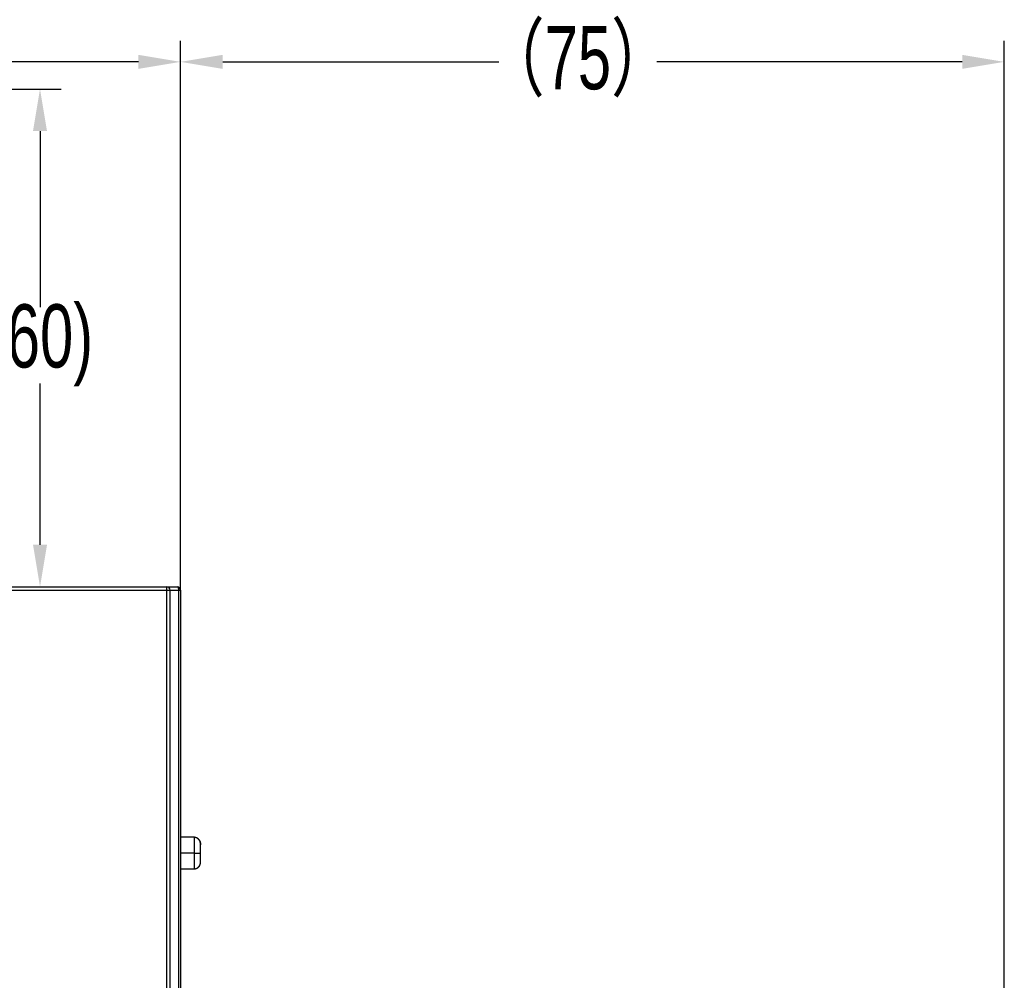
# Model space of a CAD drawing. Header units: millimetres. Extents: x -245 to 2192, y -983 to -162.
# Tile 44 of 49: x 1687 to 1781, y -419 to -327. Entities that reach past the tile are written whole.
import ezdxf

# ---------------------------------------------------------------- set-up
doc = ezdxf.new("R2010")
doc.units = ezdxf.units.MM
doc.header["$LTSCALE"] = 30.734
doc.header["$PDMODE"] = 3
doc.header["$PDSIZE"] = 2
doc.layers.get('0').update_dxf_attribs({"linetype": 'CONTINUOUS'})
doc.layers.get('Defpoints').update_dxf_attribs({"linetype": 'CONTINUOUS'})
doc.styles.get("Standard").update_dxf_attribs({"font": 'txt', "width": 0.707})
doc.dimstyles.get("Standard").update_dxf_attribs({"dimtxt": 3.5, "dimasz": 4, "dimexe": 2, "dimexo": 0, "dimtad": 1, "dimdsep": 46, "dimtxsty": 'Standard', "dimcen": 0.09, "dimclrt": 5, "dimadec": 0, "dimazin": 0, "dimtol": 1, "dimtp": 0.01, "dimtm": 0.01, "dimtfac": 1, "dimtofl": 0, "dimtmove": 0, "dimatfit": 3, "dimfxl": 0, "dimtolj": 1, "dimarcsym": 0})

# ---------------------------------------------------------------- blocks, each defined once
blk = doc.blocks.new('*D26')
at = {"color": 0, "lineweight": -2}
for p, q in [((1519.602, -382.352), (1519.602, -329.472)), ((1702.602, -381.653), (1702.602, -329.472)), ((1523.602, -331.472), (1606.818, -331.472)), ((1698.602, -331.472), (1617.966, -331.472))]:
    blk.add_line(p, q, dxfattribs=at)
at = {"color": 0}
for points in [[(1523.602, -330.805), (1523.602, -332.138), (1519.602, -331.472)], [(1698.602, -330.805), (1698.602, -332.138), (1702.602, -331.472)]]:
    blk.add_solid(points, dxfattribs=at)
at = {"layer": 'Defpoints', "color": 0}
for p in [(1702.602, -331.472), (1519.602, -382.352), (1702.602, -381.653)]:
    blk.add_point(p, dxfattribs=at)
at = {"color": 0, "insert": (1612.392, -331.472), "char_height": 3.5, "attachment_point": 5}
blk.add_mtext('\\A1;{\\H1.7143x;183}', dxfattribs=at)
blk = doc.blocks.new('*D27')
at = {"color": 0, "lineweight": -2}
for p, q in [((1702.602, -381.653), (1702.602, -329.472)), ((1780.852, -465.638), (1780.852, -329.472)), ((1706.602, -331.472), (1732.845, -331.472)), ((1776.852, -331.472), (1747.84, -331.472))]:
    blk.add_line(p, q, dxfattribs=at)
at = {"color": 0}
for points in [[(1706.602, -330.805), (1706.602, -332.138), (1702.602, -331.472)], [(1776.852, -330.805), (1776.852, -332.138), (1780.852, -331.472)]]:
    blk.add_solid(points, dxfattribs=at)
at = {"layer": 'Defpoints', "color": 0}
for p in [(1780.852, -331.472), (1702.602, -381.653), (1780.852, -465.638)]:
    blk.add_point(p, dxfattribs=at)
at = {"color": 0, "insert": (1740.343, -331.472), "char_height": 3.5, "attachment_point": 5}
blk.add_mtext('\\A1;{\\fSimSun|b0|i0|c134|p2;\\H1.7143x;（\\Ftxt|c134;75\\fSimSun|b0|i0|c134|p2;）}', dxfattribs=at)
blk = doc.blocks.new('*D28')
at = {"color": 0, "lineweight": -2}
for p, q in [((1654.202, -334.052), (1691.251, -334.052)), ((1689.251, -338.052), (1689.251, -354.786)), ((1689.251, -377.352), (1689.251, -362.036)), ((1647.202, -381.352), (1691.251, -381.352))]:
    blk.add_line(p, q, dxfattribs=at)
at = {"color": 0}
for points in [[(1688.584, -338.052), (1689.917, -338.052), (1689.251, -334.052)], [(1688.584, -377.352), (1689.917, -377.352), (1689.251, -381.352)]]:
    blk.add_solid(points, dxfattribs=at)
at = {"layer": 'Defpoints', "color": 0}
for p in [(1654.202, -334.052), (1647.202, -381.352), (1689.251, -381.352)]:
    blk.add_point(p, dxfattribs=at)
at = {"color": 0, "insert": (1689.251, -358.411), "char_height": 3.5, "attachment_point": 5}
blk.add_mtext('\\A1;{\\H1.7143x;(60)}', dxfattribs=at)

msp = doc.modelspace()

# ---------------------------------------------------------------- linework, layer by layer
at = {"linetype": 'Continuous'}
for p, q in [((1684.702, -381.353), (1702.302, -381.353)), ((1701.302, -550.701), (1701.302, -381.353)), ((1684.702, -381.653), (1702.602, -381.653)), ((1701.602, -550.701), (1701.602, -381.653)), ((1702.402, -381.653), (1702.402, -550.666)), ((1702.602, -381.653), (1702.602, -550.666)), ((1703.902, -405.149), (1702.602, -405.149)), ((1703.902, -405.149), (1702.602, -405.149)), ((1703.902, -405.149), (1702.602, -405.149)), ((1703.902, -405.15), (1702.602, -405.15)), ((1703.902, -405.15), (1702.602, -405.15)), ((1703.902, -405.15), (1702.602, -405.15)), ((1703.902, -405.15), (1702.602, -405.15)), ((1703.902, -405.15), (1702.602, -405.15)), ((1703.902, -405.15), (1702.602, -405.15)), ((1703.902, -405.151), (1702.602, -405.151)), ((1703.902, -405.151), (1702.602, -405.151)), ((1703.902, -405.151), (1702.602, -405.151)), ((1703.902, -405.151), (1702.602, -405.151)), ((1703.902, -405.151), (1702.602, -405.151)), ((1703.902, -405.151), (1702.602, -405.151)), ((1703.902, -405.151), (1702.602, -405.151)), ((1703.902, -405.152), (1702.602, -405.152)), ((1703.902, -405.152), (1702.602, -405.152)), ((1703.902, -405.152), (1702.602, -405.152)), ((1703.902, -405.152), (1702.602, -405.152)), ((1703.902, -405.149), (1703.902, -405.149)), ((1703.902, -405.149), (1703.902, -405.15)), ((1703.902, -405.15), (1703.902, -405.149)), ((1703.902, -405.149), (1703.906, -405.15)), ((1703.902, -405.15), (1703.902, -405.151)), ((1703.902, -405.15), (1703.902, -405.15)), ((1703.902, -405.15), (1703.902, -405.15)), ((1703.902, -405.15), (1703.902, -405.15)), ((1703.902, -405.15), (1703.902, -405.15)), ((1703.902, -405.15), (1703.902, -405.15)), ((1703.902, -405.15), (1703.905, -405.151)), ((1703.902, -405.151), (1703.902, -405.151)), ((1703.902, -405.151), (1703.902, -405.151)), ((1703.902, -405.151), (1703.902, -405.151)), ((1703.902, -405.151), (1703.902, -405.151)), ((1703.902, -405.151), (1703.902, -405.152)), ((1703.902, -405.151), (1703.902, -405.151)), ((1703.902, -405.151), (1703.902, -405.151)), ((1703.902, -405.151), (1703.905, -405.152)), ((1703.902, -405.151), (1703.905, -405.151)), ((1703.902, -405.152), (1703.902, -405.152)), ((1703.902, -405.152), (1703.902, -405.159)), ((1703.902, -405.152), (1703.902, -405.152)), ((1703.902, -405.152), (1703.902, -405.152)), ((1703.902, -405.152), (1703.905, -405.152)), ((1703.902, -405.171), (1703.902, -405.177)), ((1703.902, -405.345), (1703.902, -405.509)), ((1703.921, -405.152), (1703.903, -405.149)), ((1703.906, -405.15), (1703.903, -405.149)), ((1703.921, -405.152), (1703.903, -405.15)), ((1703.921, -405.153), (1703.903, -405.15)), ((1703.922, -405.153), (1703.903, -405.15)), ((1703.922, -405.152), (1703.903, -405.15)), ((1703.904, -405.15), (1703.903, -405.15)), ((1703.904, -405.15), (1703.903, -405.15)), ((1703.906, -405.151), (1703.903, -405.15)), ((1703.905, -405.15), (1703.903, -405.15)), ((1703.905, -405.15), (1703.903, -405.15)), ((1703.921, -405.154), (1703.903, -405.151)), ((1703.922, -405.154), (1703.903, -405.151)), ((1703.922, -405.153), (1703.903, -405.151)), ((1703.904, -405.152), (1703.903, -405.151)), ((1703.904, -405.151), (1703.903, -405.151)), ((1703.906, -405.152), (1703.903, -405.151)), ((1703.906, -405.151), (1703.903, -405.151)), ((1703.905, -405.152), (1703.903, -405.151)), ((1703.905, -405.151), (1703.903, -405.151)), ((1703.909, -405.153), (1703.903, -405.152)), ((1703.921, -405.154), (1703.903, -405.152)), ((1703.904, -405.152), (1703.903, -405.152)), ((1703.906, -405.152), (1703.903, -405.152)), ((1703.905, -405.152), (1703.903, -405.152)), ((1703.904, -405.15), (1703.904, -405.15)), ((1703.904, -405.15), (1703.904, -405.15)), ((1703.904, -405.15), (1703.904, -405.15)), ((1703.904, -405.15), (1703.904, -405.15)), ((1703.904, -405.15), (1703.904, -405.15)), ((1703.904, -405.15), (1703.904, -405.15)), ((1703.904, -405.152), (1703.904, -405.151)), ((1703.904, -405.151), (1703.904, -405.151)), ((1703.904, -405.152), (1703.904, -405.151)), ((1703.904, -405.151), (1703.904, -405.151)), ((1703.904, -405.152), (1703.904, -405.151)), ((1703.904, -405.151), (1703.904, -405.151)), ((1703.904, -405.152), (1703.904, -405.152)), ((1703.904, -405.152), (1703.904, -405.152)), ((1703.904, -405.152), (1703.904, -405.152)), ((1703.914, -405.153), (1703.909, -405.153)), ((1703.92, -405.154), (1703.914, -405.153)), ((1703.924, -405.155), (1703.92, -405.154)), ((1703.927, -405.153), (1703.921, -405.152)), ((1703.927, -405.153), (1703.921, -405.152)), ((1703.927, -405.154), (1703.921, -405.153)), ((1703.927, -405.155), (1703.921, -405.154)), ((1703.927, -405.154), (1703.921, -405.154)), ((1703.927, -405.153), (1703.922, -405.152)), ((1703.927, -405.154), (1703.922, -405.153)), ((1703.927, -405.154), (1703.922, -405.153)), ((1703.927, -405.155), (1703.922, -405.154)), ((1703.93, -405.156), (1703.924, -405.155)), ((1703.933, -405.154), (1703.927, -405.153)), ((1703.933, -405.154), (1703.927, -405.153)), ((1703.933, -405.154), (1703.927, -405.153)), ((1703.933, -405.155), (1703.927, -405.154)), ((1703.933, -405.154), (1703.927, -405.154)), ((1703.933, -405.155), (1703.927, -405.154)), ((1703.933, -405.155), (1703.927, -405.154)), ((1703.933, -405.156), (1703.927, -405.155)), ((1703.933, -405.156), (1703.927, -405.155)), ((1703.936, -405.157), (1703.93, -405.156)), ((1703.939, -405.155), (1703.933, -405.154)), ((1703.939, -405.155), (1703.933, -405.154)), ((1703.94, -405.155), (1703.933, -405.154)), ((1703.94, -405.155), (1703.933, -405.154)), ((1703.939, -405.156), (1703.933, -405.155)), ((1703.94, -405.156), (1703.933, -405.155)), ((1703.94, -405.156), (1703.933, -405.155)), ((1703.939, -405.156), (1703.933, -405.156)), ((1703.94, -405.157), (1703.933, -405.156)), ((1703.942, -405.158), (1703.936, -405.157)), ((1703.945, -405.156), (1703.939, -405.155)), ((1703.945, -405.156), (1703.939, -405.155)), ((1703.945, -405.158), (1703.939, -405.156)), ((1703.945, -405.157), (1703.939, -405.156)), ((1703.947, -405.156), (1703.94, -405.155)), ((1703.947, -405.156), (1703.94, -405.155)), ((1703.947, -405.158), (1703.94, -405.156)), ((1703.947, -405.157), (1703.94, -405.156)), ((1703.947, -405.158), (1703.94, -405.157)), ((1703.948, -405.159), (1703.942, -405.158)), ((1703.952, -405.157), (1703.945, -405.156)), ((1703.952, -405.157), (1703.945, -405.156)), ((1703.952, -405.158), (1703.945, -405.157)), ((1703.952, -405.159), (1703.945, -405.158)), ((1703.955, -405.158), (1703.947, -405.156)), ((1703.955, -405.157), (1703.947, -405.156)), ((1703.955, -405.158), (1703.947, -405.157)), ((1703.955, -405.16), (1703.947, -405.158)), ((1703.955, -405.159), (1703.947, -405.158)), ((1703.955, -405.16), (1703.948, -405.159)), ((1703.958, -405.159), (1703.952, -405.157)), ((1703.958, -405.158), (1703.952, -405.157)), ((1703.958, -405.159), (1703.952, -405.158)), ((1703.958, -405.16), (1703.952, -405.159)), ((1703.962, -405.161), (1703.955, -405.16)), ((1703.965, -405.159), (1703.958, -405.158)), ((1703.965, -405.161), (1703.958, -405.159)), ((1703.965, -405.16), (1703.958, -405.159)), ((1703.965, -405.161), (1703.958, -405.16)), ((1703.969, -405.162), (1703.962, -405.161)), ((1703.972, -405.161), (1703.965, -405.159)), ((1703.972, -405.161), (1703.965, -405.16)), ((1703.972, -405.163), (1703.965, -405.161)), ((1703.972, -405.162), (1703.965, -405.161)), ((1703.976, -405.164), (1703.969, -405.162)), ((1703.98, -405.163), (1703.972, -405.161)), ((1703.98, -405.162), (1703.972, -405.161)), ((1703.98, -405.163), (1703.972, -405.162)), ((1703.98, -405.164), (1703.972, -405.163)), ((1704.3, -405.322), (1704.298, -405.319)), ((1704.3, -405.323), (1704.298, -405.32)), ((1704.3, -405.322), (1704.298, -405.32)), ((1704.3, -405.323), (1704.298, -405.321)), ((1704.302, -405.323), (1704.299, -405.32)), ((1704.302, -405.324), (1704.299, -405.321)), ((1704.302, -405.325), (1704.299, -405.322)), ((1704.302, -405.324), (1704.299, -405.322)), ((1704.305, -405.328), (1704.299, -405.323)), ((1704.303, -405.325), (1704.3, -405.322)), ((1704.303, -405.324), (1704.3, -405.322)), ((1704.305, -405.328), (1704.3, -405.323)), ((1704.305, -405.328), (1704.3, -405.323)), ((1704.305, -405.326), (1704.302, -405.323)), ((1704.305, -405.327), (1704.302, -405.324)), ((1704.305, -405.327), (1704.302, -405.324)), ((1704.305, -405.328), (1704.302, -405.325)), ((1704.305, -405.326), (1704.303, -405.324)), ((1704.305, -405.327), (1704.303, -405.325)), ((1704.308, -405.329), (1704.305, -405.326)), ((1704.308, -405.329), (1704.305, -405.326)), ((1704.308, -405.329), (1704.305, -405.327)), ((1704.308, -405.33), (1704.305, -405.327)), ((1704.308, -405.329), (1704.305, -405.327)), ((1704.308, -405.33), (1704.305, -405.328)), ((1704.308, -405.33), (1704.305, -405.328)), ((1704.308, -405.331), (1704.305, -405.328)), ((1704.308, -405.33), (1704.305, -405.328)), ((1704.31, -405.331), (1704.308, -405.329)), ((1704.31, -405.331), (1704.308, -405.329)), ((1704.31, -405.332), (1704.308, -405.329)), ((1704.31, -405.331), (1704.308, -405.329)), ((1704.31, -405.333), (1704.308, -405.33)), ((1704.31, -405.332), (1704.308, -405.33)), ((1704.31, -405.333), (1704.308, -405.33)), ((1704.31, -405.332), (1704.308, -405.33)), ((1704.31, -405.334), (1704.308, -405.331)), ((1704.312, -405.333), (1704.31, -405.331)), ((1704.312, -405.333), (1704.31, -405.331)), ((1704.313, -405.334), (1704.31, -405.331)), ((1704.313, -405.334), (1704.31, -405.332)), ((1704.318, -405.34), (1704.31, -405.332)), ((1704.319, -405.341), (1704.31, -405.332)), ((1704.313, -405.337), (1704.31, -405.333)), ((1704.318, -405.34), (1704.31, -405.333)), ((1704.319, -405.341), (1704.31, -405.333)), ((1704.319, -405.342), (1704.31, -405.334)), ((1704.318, -405.339), (1704.312, -405.333)), ((1704.318, -405.338), (1704.312, -405.333)), ((1704.319, -405.34), (1704.313, -405.334)), ((1704.319, -405.34), (1704.313, -405.334)), ((1704.316, -405.339), (1704.313, -405.337)), ((1704.315, -405.337), (1704.329, -405.35)), ((1704.322, -405.343), (1704.316, -405.337)), ((1704.322, -405.342), (1704.316, -405.337)), ((1704.322, -405.344), (1704.316, -405.338)), ((1704.316, -405.339), (1704.329, -405.351)), ((1704.316, -405.339), (1704.329, -405.351)), ((1704.316, -405.339), (1704.329, -405.35)), ((1704.322, -405.345), (1704.316, -405.339)), ((1704.322, -405.344), (1704.316, -405.339)), ((1704.318, -405.341), (1704.316, -405.339)), ((1704.319, -405.34), (1704.317, -405.337)), ((1704.319, -405.34), (1704.317, -405.338)), ((1704.325, -405.346), (1704.317, -405.338)), ((1704.325, -405.346), (1704.317, -405.338)), ((1704.319, -405.341), (1704.317, -405.339)), ((1704.319, -405.341), (1704.317, -405.339)), ((1704.325, -405.348), (1704.317, -405.339)), ((1704.325, -405.347), (1704.317, -405.339)), ((1704.319, -405.342), (1704.317, -405.34)), ((1704.325, -405.348), (1704.317, -405.34)), ((1704.317, -405.341), (1704.329, -405.352)), ((1704.319, -405.341), (1704.318, -405.34)), ((1704.319, -405.341), (1704.318, -405.341)), ((1704.319, -405.342), (1704.318, -405.342)), ((1704.319, -405.339), (1704.319, -405.339)), ((1704.319, -405.34), (1704.319, -405.339)), ((1704.319, -405.341), (1704.319, -405.34)), ((1704.319, -405.34), (1704.319, -405.34)), ((1704.319, -405.34), (1704.319, -405.34)), ((1704.319, -405.34), (1704.319, -405.34)), ((1704.319, -405.34), (1704.319, -405.34)), ((1704.319, -405.34), (1704.319, -405.34)), ((1704.319, -405.342), (1704.319, -405.341)), ((1704.319, -405.341), (1704.319, -405.341)), ((1704.319, -405.341), (1704.319, -405.341)), ((1704.319, -405.341), (1704.319, -405.341)), ((1704.319, -405.342), (1704.319, -405.341)), ((1704.319, -405.341), (1704.319, -405.341)), ((1704.319, -405.342), (1704.319, -405.342)), ((1704.319, -405.342), (1704.319, -405.342)), ((1704.319, -405.342), (1704.319, -405.342)), ((1704.336, -405.357), (1704.329, -405.35)), ((1704.336, -405.357), (1704.329, -405.35)), ((1704.336, -405.358), (1704.329, -405.351)), ((1704.336, -405.358), (1704.329, -405.351)), ((1704.498, -405.77), (1704.498, -405.763)), ((1704.498, -405.771), (1704.498, -405.764)), ((1704.5, -405.783), (1704.499, -405.776)), ((1704.5, -405.785), (1704.499, -405.777)), ((1704.501, -405.799), (1704.5, -405.792)), ((1704.501, -405.805), (1704.501, -405.797)), ((1704.501, -405.806), (1704.501, -405.798)), ((1704.501, -405.812), (1704.501, -405.804)), ((1704.501, -405.813), (1704.501, -405.805)), ((1704.501, -405.805), (1704.502, -405.841)), ((1704.502, -405.82), (1704.501, -405.812)), ((1704.502, -405.826), (1704.502, -405.818)), ((1704.502, -405.827), (1704.502, -405.819)), ((1704.502, -405.835), (1704.502, -405.826)), ((1704.502, -405.839), (1704.502, -405.86)), ((1704.502, -407.444), (1704.502, -405.848)), ((1703.902, -406.652), (1702.602, -406.652)), ((1703.902, -406.652), (1704.502, -406.652)), ((1702.602, -408.152), (1703.902, -408.152)), ((1703.902, -408.08), (1703.903, -408.104)), ((1703.902, -408.152), (1703.907, -408.151)), ((1703.907, -408.151), (1703.913, -408.151)), ((1703.913, -408.151), (1703.92, -408.15)), ((1703.92, -408.15), (1703.925, -408.149)), ((1703.925, -408.149), (1703.931, -408.148)), ((1703.931, -408.148), (1703.937, -408.147)), ((1703.937, -408.147), (1703.943, -408.146)), ((1703.943, -408.146), (1703.949, -408.145)), ((1703.949, -408.145), (1703.956, -408.144)), ((1703.956, -408.144), (1703.963, -408.143)), ((1703.963, -408.143), (1703.97, -408.141)), ((1703.97, -408.141), (1703.977, -408.14)), ((1703.977, -408.14), (1703.984, -408.138)), ((1703.984, -408.138), (1703.991, -408.137)), ((1704.319, -407.961), (1704.326, -407.955)), ((1704.319, -407.961), (1704.322, -407.959)), ((1704.319, -407.961), (1704.319, -407.961)), ((1704.319, -407.961), (1704.319, -407.961)), ((1704.319, -407.961), (1704.319, -407.961)), ((1704.319, -407.961), (1704.319, -407.961)), ((1704.32, -407.961), (1704.32, -407.961)), ((1704.321, -407.959), (1704.329, -407.952)), ((1704.324, -407.956), (1704.327, -407.954)), ((1704.327, -407.954), (1704.329, -407.952)), ((1704.329, -407.952), (1704.334, -407.946))]:
    msp.add_line(p, q, dxfattribs=at)
for points in [[(1702.302, -381.353), (1702.316, -381.357), (1702.33, -381.365), (1702.342, -381.379), (1702.354, -381.397), (1702.364, -381.417), (1702.372, -381.441), (1702.38, -381.466), (1702.386, -381.492), (1702.391, -381.519), (1702.395, -381.547), (1702.398, -381.575), (1702.4, -381.602), (1702.402, -381.628), (1702.402, -381.653)], [(1703.902, -405.159), (1703.903, -405.162), (1703.902, -405.171)], [(1703.902, -405.177), (1703.903, -405.203), (1703.902, -405.227)], [(1703.902, -405.227), (1703.902, -405.242), (1703.903, -405.258)], [(1703.903, -405.258), (1703.902, -405.296), (1703.902, -405.345)], [(1703.902, -405.509), (1703.902, -405.659), (1703.902, -407.526)], [(1704.299, -405.32), (1704.296, -405.318), (1704.293, -405.315), (1704.29, -405.312), (1704.286, -405.309), (1704.283, -405.306), (1704.28, -405.303), (1704.276, -405.3), (1704.273, -405.297), (1704.27, -405.294), (1704.266, -405.292), (1704.263, -405.289), (1704.259, -405.286), (1704.256, -405.284), (1704.253, -405.281), (1704.249, -405.279), (1704.246, -405.276), (1704.242, -405.273), (1704.239, -405.271), (1704.235, -405.268), (1704.232, -405.266), (1704.228, -405.263), (1704.224, -405.261), (1704.221, -405.258), (1704.217, -405.256), (1704.213, -405.254), (1704.209, -405.251), (1704.205, -405.249), (1704.202, -405.247), (1704.198, -405.244), (1704.194, -405.242), (1704.19, -405.24), (1704.186, -405.237), (1704.182, -405.235), (1704.177, -405.232), (1704.172, -405.23), (1704.167, -405.227), (1704.162, -405.225), (1704.157, -405.222), (1704.151, -405.219), (1704.146, -405.217), (1704.141, -405.214), (1704.136, -405.212), (1704.13, -405.21), (1704.125, -405.207), (1704.12, -405.205), (1704.115, -405.203), (1704.109, -405.201), (1704.104, -405.199), (1704.099, -405.197), (1704.094, -405.195), (1704.089, -405.193), (1704.083, -405.191), (1704.078, -405.189), (1704.073, -405.187), (1704.068, -405.186), (1704.063, -405.184), (1704.058, -405.182), (1704.053, -405.181), (1704.048, -405.179), (1704.043, -405.178), (1704.038, -405.176), (1704.033, -405.175), (1704.028, -405.174), (1704.023, -405.172), (1704.018, -405.171), (1704.014, -405.17), (1704.009, -405.169), (1704.004, -405.168), (1704, -405.166), (1703.995, -405.165), (1703.991, -405.164), (1703.987, -405.164), (1703.983, -405.163), (1703.979, -405.162), (1703.974, -405.161), (1703.97, -405.16), (1703.966, -405.159), (1703.963, -405.159), (1703.955, -405.157)], [(1704.299, -405.322), (1704.296, -405.319), (1704.293, -405.316), (1704.29, -405.313), (1704.286, -405.31), (1704.283, -405.307), (1704.28, -405.304), (1704.276, -405.301), (1704.273, -405.298), (1704.27, -405.296), (1704.266, -405.293), (1704.263, -405.29), (1704.259, -405.288), (1704.256, -405.285), (1704.253, -405.282), (1704.249, -405.28), (1704.246, -405.277), (1704.242, -405.275), (1704.239, -405.272), (1704.235, -405.27), (1704.232, -405.267), (1704.228, -405.265), (1704.224, -405.262), (1704.221, -405.26), (1704.217, -405.257), (1704.213, -405.255), (1704.209, -405.252), (1704.205, -405.25), (1704.202, -405.248), (1704.198, -405.245), (1704.194, -405.243), (1704.19, -405.241), (1704.186, -405.239), (1704.182, -405.236), (1704.177, -405.234), (1704.172, -405.231), (1704.167, -405.228), (1704.162, -405.226), (1704.157, -405.223), (1704.151, -405.22), (1704.146, -405.218), (1704.141, -405.215), (1704.136, -405.213), (1704.13, -405.211), (1704.125, -405.208), (1704.12, -405.206), (1704.115, -405.204), (1704.109, -405.202), (1704.104, -405.2), (1704.099, -405.198), (1704.094, -405.196), (1704.089, -405.194), (1704.083, -405.192), (1704.078, -405.19), (1704.073, -405.188), (1704.068, -405.187), (1704.063, -405.185), (1704.058, -405.183), (1704.053, -405.182), (1704.048, -405.18), (1704.043, -405.179), (1704.038, -405.177), (1704.033, -405.176), (1704.028, -405.175), (1704.023, -405.173), (1704.018, -405.172), (1704.014, -405.171), (1704.009, -405.17), (1704.004, -405.169), (1704, -405.168), (1703.995, -405.167), (1703.991, -405.166), (1703.987, -405.165), (1703.983, -405.164), (1703.979, -405.163), (1703.974, -405.162), (1703.97, -405.161), (1703.966, -405.161), (1703.963, -405.16), (1703.955, -405.158)], [(1704.299, -405.321), (1704.296, -405.318), (1704.293, -405.315), (1704.29, -405.312), (1704.286, -405.309), (1704.283, -405.306), (1704.28, -405.303), (1704.276, -405.301), (1704.273, -405.298), (1704.27, -405.295), (1704.266, -405.292), (1704.263, -405.29), (1704.259, -405.287), (1704.256, -405.284), (1704.253, -405.282), (1704.249, -405.279), (1704.246, -405.277), (1704.242, -405.274), (1704.239, -405.272), (1704.235, -405.269), (1704.232, -405.266), (1704.228, -405.264), (1704.224, -405.262), (1704.221, -405.259), (1704.217, -405.257), (1704.213, -405.254), (1704.209, -405.252), (1704.205, -405.249), (1704.202, -405.247), (1704.198, -405.245), (1704.194, -405.243), (1704.19, -405.24), (1704.186, -405.238), (1704.182, -405.236), (1704.177, -405.233), (1704.172, -405.23), (1704.167, -405.228), (1704.162, -405.225), (1704.157, -405.222), (1704.151, -405.22), (1704.146, -405.217), (1704.141, -405.215), (1704.136, -405.212), (1704.13, -405.21), (1704.125, -405.208), (1704.12, -405.206), (1704.115, -405.203), (1704.109, -405.201), (1704.104, -405.199), (1704.099, -405.197), (1704.094, -405.195), (1704.089, -405.193), (1704.083, -405.191), (1704.078, -405.19), (1704.073, -405.188), (1704.068, -405.186), (1704.063, -405.184), (1704.058, -405.183), (1704.053, -405.181), (1704.048, -405.18), (1704.043, -405.178), (1704.038, -405.177), (1704.033, -405.175), (1704.028, -405.174), (1704.023, -405.173), (1704.018, -405.172), (1704.014, -405.17), (1704.009, -405.169), (1704.004, -405.168), (1704, -405.167), (1703.995, -405.166), (1703.991, -405.165), (1703.987, -405.164), (1703.983, -405.163), (1703.979, -405.162), (1703.974, -405.162), (1703.97, -405.161), (1703.966, -405.16), (1703.963, -405.159), (1703.955, -405.158)], [(1704.299, -405.322), (1704.296, -405.319), (1704.293, -405.316), (1704.29, -405.313), (1704.286, -405.31), (1704.283, -405.308), (1704.28, -405.305), (1704.276, -405.302), (1704.273, -405.299), (1704.27, -405.296), (1704.266, -405.293), (1704.263, -405.291), (1704.259, -405.288), (1704.256, -405.285), (1704.253, -405.283), (1704.249, -405.28), (1704.246, -405.278), (1704.242, -405.275), (1704.239, -405.273), (1704.235, -405.27), (1704.232, -405.268), (1704.228, -405.265), (1704.224, -405.263), (1704.221, -405.26), (1704.217, -405.258), (1704.213, -405.255), (1704.209, -405.253), (1704.205, -405.251), (1704.202, -405.248), (1704.198, -405.246), (1704.194, -405.244), (1704.19, -405.242), (1704.186, -405.239), (1704.182, -405.237), (1704.177, -405.234), (1704.172, -405.232), (1704.167, -405.229), (1704.162, -405.226), (1704.157, -405.224), (1704.151, -405.221), (1704.146, -405.219), (1704.141, -405.216), (1704.136, -405.214), (1704.13, -405.211), (1704.125, -405.209), (1704.12, -405.207), (1704.115, -405.205), (1704.109, -405.202), (1704.104, -405.2), (1704.099, -405.198), (1704.094, -405.196), (1704.089, -405.195), (1704.083, -405.193), (1704.078, -405.191), (1704.073, -405.189), (1704.068, -405.187), (1704.063, -405.186), (1704.058, -405.184), (1704.053, -405.182), (1704.048, -405.181), (1704.043, -405.179), (1704.038, -405.178), (1704.033, -405.177), (1704.028, -405.175), (1704.023, -405.174), (1704.018, -405.173), (1704.014, -405.172), (1704.009, -405.17), (1704.004, -405.169), (1704, -405.168), (1703.995, -405.167), (1703.991, -405.166), (1703.987, -405.165), (1703.983, -405.164), (1703.979, -405.164), (1703.974, -405.163), (1703.97, -405.162), (1703.966, -405.161), (1703.963, -405.16), (1703.955, -405.159)], [(1704.299, -405.323), (1704.296, -405.32), (1704.293, -405.317), (1704.29, -405.314), (1704.286, -405.311), (1704.283, -405.308), (1704.28, -405.305), (1704.276, -405.302), (1704.273, -405.3), (1704.27, -405.297), (1704.266, -405.294), (1704.263, -405.291), (1704.259, -405.289), (1704.256, -405.286), (1704.253, -405.283), (1704.249, -405.281), (1704.246, -405.278), (1704.242, -405.276), (1704.239, -405.273), (1704.235, -405.271), (1704.232, -405.268), (1704.228, -405.266), (1704.224, -405.263), (1704.221, -405.261), (1704.217, -405.258), (1704.213, -405.256), (1704.209, -405.254), (1704.205, -405.251), (1704.202, -405.249), (1704.198, -405.247), (1704.194, -405.244), (1704.19, -405.242), (1704.186, -405.24), (1704.182, -405.237), (1704.177, -405.235), (1704.172, -405.232), (1704.167, -405.23), (1704.162, -405.227), (1704.157, -405.224), (1704.151, -405.222), (1704.146, -405.219), (1704.141, -405.217), (1704.136, -405.214), (1704.13, -405.212), (1704.125, -405.21), (1704.12, -405.207), (1704.115, -405.205), (1704.109, -405.203), (1704.104, -405.201), (1704.099, -405.199), (1704.094, -405.197), (1704.089, -405.195), (1704.083, -405.193), (1704.078, -405.191), (1704.073, -405.19), (1704.068, -405.188), (1704.063, -405.186), (1704.058, -405.185), (1704.053, -405.183), (1704.048, -405.182), (1704.043, -405.18), (1704.038, -405.179), (1704.033, -405.177), (1704.028, -405.176), (1704.023, -405.175), (1704.018, -405.173), (1704.014, -405.172), (1704.009, -405.171), (1704.004, -405.17), (1704, -405.169), (1703.995, -405.168), (1703.991, -405.167), (1703.987, -405.166), (1703.983, -405.165), (1703.979, -405.164), (1703.974, -405.163), (1703.97, -405.163), (1703.966, -405.162), (1703.963, -405.161), (1703.955, -405.16)], [(1704.31, -405.333), (1704.308, -405.331), (1704.305, -405.329), (1704.303, -405.327), (1704.3, -405.324), (1704.298, -405.322), (1704.295, -405.319), (1704.292, -405.316), (1704.289, -405.314), (1704.286, -405.311), (1704.284, -405.309), (1704.281, -405.306), (1704.278, -405.304), (1704.275, -405.301), (1704.272, -405.299), (1704.269, -405.296), (1704.266, -405.294), (1704.263, -405.292), (1704.26, -405.289), (1704.257, -405.287), (1704.254, -405.285), (1704.251, -405.282), (1704.248, -405.28), (1704.245, -405.278), (1704.242, -405.276), (1704.239, -405.273), (1704.236, -405.271), (1704.232, -405.269), (1704.229, -405.267), (1704.226, -405.265), (1704.223, -405.262), (1704.219, -405.26), (1704.216, -405.258), (1704.213, -405.256), (1704.209, -405.254), (1704.206, -405.252), (1704.203, -405.25), (1704.199, -405.248), (1704.196, -405.246), (1704.192, -405.244), (1704.189, -405.242), (1704.185, -405.24), (1704.182, -405.238), (1704.178, -405.236), (1704.174, -405.233), (1704.169, -405.231), (1704.165, -405.229), (1704.16, -405.226), (1704.156, -405.224), (1704.151, -405.222), (1704.146, -405.219), (1704.142, -405.217), (1704.137, -405.215), (1704.132, -405.213), (1704.127, -405.211), (1704.123, -405.209), (1704.118, -405.207), (1704.113, -405.205), (1704.109, -405.203), (1704.104, -405.201), (1704.1, -405.2), (1704.095, -405.198), (1704.09, -405.196), (1704.086, -405.194), (1704.081, -405.193), (1704.077, -405.191), (1704.072, -405.19), (1704.068, -405.188), (1704.063, -405.187), (1704.058, -405.185), (1704.054, -405.184), (1704.05, -405.182), (1704.045, -405.181), (1704.041, -405.18), (1704.036, -405.179), (1704.032, -405.177), (1704.028, -405.176), (1704.023, -405.175), (1704.019, -405.174), (1704.015, -405.173), (1704.011, -405.172), (1704.007, -405.171), (1704.003, -405.17), (1703.999, -405.169), (1703.995, -405.168), (1703.991, -405.167), (1703.987, -405.166), (1703.983, -405.165), (1703.976, -405.164)], [(1704.298, -405.319), (1704.295, -405.317), (1704.292, -405.314), (1704.289, -405.312), (1704.286, -405.309), (1704.284, -405.306), (1704.281, -405.304), (1704.278, -405.301), (1704.275, -405.299), (1704.272, -405.296), (1704.269, -405.294), (1704.266, -405.292), (1704.263, -405.289), (1704.26, -405.287), (1704.257, -405.285), (1704.254, -405.282), (1704.251, -405.28), (1704.248, -405.278), (1704.245, -405.276), (1704.242, -405.273), (1704.239, -405.271), (1704.236, -405.269), (1704.232, -405.267), (1704.229, -405.264), (1704.226, -405.262), (1704.223, -405.26), (1704.219, -405.258), (1704.216, -405.256), (1704.213, -405.254), (1704.209, -405.252), (1704.206, -405.249), (1704.203, -405.247), (1704.199, -405.245), (1704.196, -405.243), (1704.192, -405.241), (1704.189, -405.239), (1704.185, -405.237), (1704.182, -405.235), (1704.178, -405.233), (1704.174, -405.231), (1704.169, -405.229), (1704.165, -405.226), (1704.16, -405.224), (1704.156, -405.222), (1704.151, -405.219), (1704.146, -405.217), (1704.142, -405.215), (1704.137, -405.213), (1704.132, -405.211), (1704.127, -405.209), (1704.123, -405.207), (1704.118, -405.205), (1704.113, -405.203), (1704.109, -405.201), (1704.104, -405.199), (1704.1, -405.197), (1704.095, -405.195), (1704.09, -405.194), (1704.086, -405.192), (1704.081, -405.19), (1704.077, -405.189), (1704.072, -405.187), (1704.068, -405.186), (1704.063, -405.184), (1704.058, -405.183), (1704.054, -405.181), (1704.05, -405.18), (1704.045, -405.179), (1704.041, -405.177), (1704.036, -405.176), (1704.032, -405.175), (1704.028, -405.174), (1704.023, -405.173), (1704.019, -405.171), (1704.015, -405.17), (1704.011, -405.169), (1704.007, -405.168), (1704.003, -405.167), (1703.999, -405.166), (1703.995, -405.166), (1703.991, -405.165), (1703.987, -405.164), (1703.98, -405.162)], [(1704.298, -405.32), (1704.295, -405.318), (1704.292, -405.315), (1704.289, -405.313), (1704.286, -405.31), (1704.284, -405.308), (1704.281, -405.305), (1704.278, -405.303), (1704.275, -405.3), (1704.272, -405.298), (1704.269, -405.295), (1704.266, -405.293), (1704.263, -405.29), (1704.26, -405.288), (1704.257, -405.286), (1704.254, -405.283), (1704.251, -405.281), (1704.248, -405.279), (1704.245, -405.277), (1704.242, -405.275), (1704.239, -405.272), (1704.236, -405.27), (1704.232, -405.268), (1704.229, -405.266), (1704.226, -405.263), (1704.223, -405.261), (1704.219, -405.259), (1704.216, -405.257), (1704.213, -405.255), (1704.209, -405.253), (1704.206, -405.251), (1704.203, -405.249), (1704.199, -405.247), (1704.196, -405.245), (1704.192, -405.243), (1704.189, -405.241), (1704.185, -405.239), (1704.182, -405.237), (1704.178, -405.234), (1704.174, -405.232), (1704.169, -405.23), (1704.165, -405.227), (1704.16, -405.225), (1704.156, -405.223), (1704.151, -405.221), (1704.146, -405.218), (1704.142, -405.216), (1704.137, -405.214), (1704.132, -405.212), (1704.127, -405.21), (1704.123, -405.208), (1704.118, -405.206), (1704.113, -405.204), (1704.109, -405.202), (1704.104, -405.2), (1704.1, -405.198), (1704.095, -405.197), (1704.09, -405.195), (1704.086, -405.193), (1704.081, -405.192), (1704.077, -405.19), (1704.072, -405.188), (1704.068, -405.187), (1704.063, -405.185), (1704.058, -405.184), (1704.054, -405.183), (1704.05, -405.181), (1704.045, -405.18), (1704.041, -405.179), (1704.036, -405.177), (1704.032, -405.176), (1704.028, -405.175), (1704.023, -405.174), (1704.019, -405.173), (1704.015, -405.172), (1704.011, -405.171), (1704.007, -405.17), (1704.003, -405.169), (1703.999, -405.168), (1703.995, -405.167), (1703.991, -405.166), (1703.987, -405.165), (1703.98, -405.163)], [(1704.298, -405.32), (1704.295, -405.317), (1704.292, -405.315), (1704.289, -405.312), (1704.286, -405.31), (1704.284, -405.307), (1704.281, -405.304), (1704.278, -405.302), (1704.275, -405.299), (1704.272, -405.297), (1704.269, -405.295), (1704.266, -405.292), (1704.263, -405.29), (1704.26, -405.287), (1704.257, -405.285), (1704.254, -405.283), (1704.251, -405.281), (1704.248, -405.278), (1704.245, -405.276), (1704.242, -405.274), (1704.239, -405.272), (1704.236, -405.269), (1704.232, -405.267), (1704.229, -405.265), (1704.226, -405.263), (1704.223, -405.261), (1704.219, -405.259), (1704.216, -405.256), (1704.213, -405.254), (1704.209, -405.252), (1704.206, -405.25), (1704.203, -405.248), (1704.199, -405.246), (1704.196, -405.244), (1704.192, -405.242), (1704.189, -405.24), (1704.185, -405.238), (1704.182, -405.236), (1704.178, -405.234), (1704.174, -405.231), (1704.169, -405.229), (1704.165, -405.227), (1704.16, -405.225), (1704.156, -405.222), (1704.151, -405.22), (1704.146, -405.218), (1704.142, -405.215), (1704.137, -405.213), (1704.132, -405.211), (1704.127, -405.209), (1704.123, -405.207), (1704.118, -405.205), (1704.113, -405.203), (1704.109, -405.201), (1704.104, -405.2), (1704.1, -405.198), (1704.095, -405.196), (1704.09, -405.194), (1704.086, -405.193), (1704.081, -405.191), (1704.077, -405.189), (1704.072, -405.188), (1704.068, -405.186), (1704.063, -405.185), (1704.058, -405.183), (1704.054, -405.182), (1704.05, -405.181), (1704.045, -405.179), (1704.041, -405.178), (1704.036, -405.177), (1704.032, -405.176), (1704.028, -405.174), (1704.023, -405.173), (1704.019, -405.172), (1704.015, -405.171), (1704.011, -405.17), (1704.007, -405.169), (1704.003, -405.168), (1703.999, -405.167), (1703.995, -405.166), (1703.991, -405.165), (1703.987, -405.164), (1703.98, -405.163)], [(1704.298, -405.321), (1704.295, -405.318), (1704.292, -405.316), (1704.289, -405.313), (1704.286, -405.311), (1704.284, -405.308), (1704.281, -405.306), (1704.278, -405.303), (1704.275, -405.301), (1704.272, -405.298), (1704.269, -405.296), (1704.266, -405.293), (1704.263, -405.291), (1704.26, -405.289), (1704.257, -405.286), (1704.254, -405.284), (1704.251, -405.282), (1704.248, -405.28), (1704.245, -405.277), (1704.242, -405.275), (1704.239, -405.273), (1704.236, -405.271), (1704.232, -405.268), (1704.229, -405.266), (1704.226, -405.264), (1704.223, -405.262), (1704.219, -405.26), (1704.216, -405.258), (1704.213, -405.255), (1704.209, -405.253), (1704.206, -405.251), (1704.203, -405.249), (1704.199, -405.247), (1704.196, -405.245), (1704.192, -405.243), (1704.189, -405.241), (1704.185, -405.239), (1704.182, -405.237), (1704.178, -405.235), (1704.174, -405.233), (1704.169, -405.23), (1704.165, -405.228), (1704.16, -405.226), (1704.156, -405.223), (1704.151, -405.221), (1704.146, -405.219), (1704.142, -405.217), (1704.137, -405.214), (1704.132, -405.212), (1704.127, -405.21), (1704.123, -405.208), (1704.118, -405.206), (1704.113, -405.204), (1704.109, -405.203), (1704.104, -405.201), (1704.1, -405.199), (1704.095, -405.197), (1704.09, -405.195), (1704.086, -405.194), (1704.081, -405.192), (1704.077, -405.191), (1704.072, -405.189), (1704.068, -405.187), (1704.063, -405.186), (1704.058, -405.185), (1704.054, -405.183), (1704.05, -405.182), (1704.045, -405.18), (1704.041, -405.179), (1704.036, -405.178), (1704.032, -405.177), (1704.028, -405.176), (1704.023, -405.174), (1704.019, -405.173), (1704.015, -405.172), (1704.011, -405.171), (1704.007, -405.17), (1704.003, -405.169), (1703.999, -405.168), (1703.995, -405.167), (1703.991, -405.166), (1703.987, -405.166), (1703.98, -405.164)], [(1704.329, -405.35), (1704.328, -405.349), (1704.326, -405.346), (1704.323, -405.344)], [(1704.329, -405.351), (1704.328, -405.35), (1704.326, -405.348), (1704.323, -405.345)], [(1704.329, -405.35), (1704.328, -405.349), (1704.326, -405.347), (1704.323, -405.345)], [(1704.329, -405.351), (1704.328, -405.35), (1704.326, -405.348), (1704.323, -405.346)], [(1704.33, -405.354), (1704.328, -405.351), (1704.326, -405.349), (1704.323, -405.347)], [(1704.329, -405.35), (1704.361, -405.386), (1704.39, -405.425), (1704.416, -405.467), (1704.437, -405.509), (1704.454, -405.552)], [(1704.329, -405.35), (1704.361, -405.386), (1704.39, -405.424), (1704.416, -405.466), (1704.437, -405.509), (1704.454, -405.551)], [(1704.329, -405.351), (1704.361, -405.388), (1704.39, -405.426), (1704.416, -405.468), (1704.437, -405.51), (1704.454, -405.553), (1704.468, -405.595), (1704.478, -405.635), (1704.486, -405.673), (1704.491, -405.709), (1704.496, -405.743), (1704.499, -405.775)], [(1704.329, -405.351), (1704.361, -405.387), (1704.39, -405.426), (1704.416, -405.467), (1704.437, -405.51), (1704.454, -405.553)], [(1704.329, -405.352), (1704.361, -405.388), (1704.39, -405.427), (1704.416, -405.468), (1704.437, -405.511), (1704.454, -405.554), (1704.468, -405.596), (1704.478, -405.635), (1704.486, -405.673), (1704.491, -405.709), (1704.496, -405.743), (1704.499, -405.775)], [(1704.425, -405.485), (1704.422, -405.481), (1704.42, -405.476), (1704.417, -405.471), (1704.415, -405.467), (1704.412, -405.462), (1704.41, -405.458), (1704.407, -405.453), (1704.404, -405.449), (1704.402, -405.445), (1704.399, -405.44), (1704.396, -405.436), (1704.394, -405.432), (1704.391, -405.428), (1704.388, -405.424), (1704.385, -405.42), (1704.383, -405.416), (1704.38, -405.412), (1704.377, -405.408), (1704.374, -405.405), (1704.371, -405.401), (1704.369, -405.397), (1704.366, -405.394), (1704.363, -405.39), (1704.36, -405.387), (1704.357, -405.384), (1704.355, -405.38), (1704.352, -405.377), (1704.349, -405.374), (1704.346, -405.371), (1704.344, -405.368), (1704.341, -405.365), (1704.338, -405.362), (1704.336, -405.359), (1704.333, -405.356), (1704.33, -405.354)], [(1704.501, -405.797), (1704.5, -405.789), (1704.5, -405.782), (1704.499, -405.775), (1704.498, -405.768), (1704.498, -405.761), (1704.497, -405.755), (1704.496, -405.748), (1704.496, -405.741), (1704.495, -405.734), (1704.494, -405.728), (1704.493, -405.721), (1704.492, -405.715), (1704.491, -405.708), (1704.491, -405.702), (1704.49, -405.695), (1704.489, -405.689), (1704.488, -405.683), (1704.487, -405.676), (1704.485, -405.67), (1704.484, -405.664), (1704.483, -405.658), (1704.482, -405.652), (1704.481, -405.646), (1704.48, -405.64), (1704.478, -405.634), (1704.477, -405.629), (1704.476, -405.623), (1704.474, -405.617), (1704.473, -405.611), (1704.471, -405.605), (1704.47, -405.6), (1704.468, -405.594), (1704.466, -405.588), (1704.465, -405.582), (1704.463, -405.577), (1704.461, -405.571), (1704.459, -405.566), (1704.458, -405.56), (1704.456, -405.555), (1704.454, -405.549), (1704.452, -405.544), (1704.45, -405.539), (1704.448, -405.533), (1704.445, -405.528), (1704.443, -405.523), (1704.441, -405.518), (1704.439, -405.513), (1704.437, -405.507), (1704.434, -405.502), (1704.432, -405.498), (1704.43, -405.493), (1704.427, -405.488), (1704.425, -405.483), (1704.422, -405.478), (1704.42, -405.474), (1704.417, -405.469), (1704.415, -405.464), (1704.412, -405.46), (1704.41, -405.455), (1704.407, -405.451), (1704.404, -405.446), (1704.402, -405.442), (1704.399, -405.438), (1704.396, -405.434), (1704.394, -405.43), (1704.391, -405.425), (1704.388, -405.421), (1704.385, -405.417), (1704.383, -405.414), (1704.38, -405.41), (1704.377, -405.406), (1704.374, -405.402), (1704.371, -405.399), (1704.369, -405.395), (1704.366, -405.391), (1704.363, -405.388), (1704.36, -405.384), (1704.357, -405.381), (1704.355, -405.378), (1704.352, -405.375), (1704.349, -405.371), (1704.346, -405.368), (1704.344, -405.365), (1704.341, -405.362), (1704.338, -405.359), (1704.336, -405.357)], [(1704.492, -405.715), (1704.491, -405.709), (1704.491, -405.702), (1704.49, -405.696), (1704.489, -405.69), (1704.488, -405.683), (1704.487, -405.677), (1704.485, -405.671), (1704.484, -405.665), (1704.483, -405.659), (1704.482, -405.653), (1704.481, -405.647), (1704.48, -405.641), (1704.478, -405.635), (1704.477, -405.629), (1704.476, -405.623), (1704.474, -405.618), (1704.473, -405.612), (1704.471, -405.606), (1704.47, -405.6), (1704.468, -405.594), (1704.466, -405.589), (1704.465, -405.583), (1704.463, -405.577), (1704.461, -405.572), (1704.459, -405.566), (1704.458, -405.561), (1704.456, -405.555), (1704.454, -405.55), (1704.452, -405.544), (1704.45, -405.539), (1704.448, -405.534), (1704.445, -405.529), (1704.443, -405.523), (1704.441, -405.518), (1704.439, -405.513), (1704.437, -405.508), (1704.434, -405.503), (1704.432, -405.498), (1704.43, -405.493), (1704.427, -405.488), (1704.425, -405.484), (1704.422, -405.479), (1704.42, -405.474), (1704.417, -405.469), (1704.415, -405.465), (1704.412, -405.46), (1704.41, -405.456), (1704.407, -405.451), (1704.404, -405.447), (1704.402, -405.443), (1704.399, -405.438), (1704.396, -405.434), (1704.394, -405.43), (1704.391, -405.426), (1704.388, -405.422), (1704.385, -405.418), (1704.383, -405.414), (1704.38, -405.41), (1704.377, -405.406), (1704.374, -405.403), (1704.371, -405.399), (1704.369, -405.396), (1704.366, -405.392), (1704.363, -405.388), (1704.36, -405.385), (1704.357, -405.382), (1704.355, -405.378), (1704.352, -405.375), (1704.349, -405.372), (1704.346, -405.369), (1704.344, -405.366), (1704.341, -405.363), (1704.338, -405.36), (1704.336, -405.357)], [(1704.425, -405.485), (1704.422, -405.48), (1704.42, -405.475), (1704.417, -405.471), (1704.415, -405.466), (1704.412, -405.462), (1704.41, -405.457), (1704.407, -405.453), (1704.404, -405.448), (1704.402, -405.444), (1704.399, -405.44), (1704.396, -405.435), (1704.394, -405.431), (1704.391, -405.427), (1704.388, -405.423), (1704.385, -405.419), (1704.383, -405.415), (1704.38, -405.411), (1704.377, -405.408), (1704.374, -405.404), (1704.371, -405.4), (1704.369, -405.397), (1704.366, -405.393), (1704.363, -405.39), (1704.36, -405.386), (1704.357, -405.383), (1704.355, -405.38), (1704.352, -405.376), (1704.349, -405.373), (1704.346, -405.37), (1704.344, -405.367), (1704.341, -405.364), (1704.338, -405.361), (1704.336, -405.358)], [(1704.425, -405.484), (1704.422, -405.479), (1704.42, -405.475), (1704.417, -405.47), (1704.415, -405.465), (1704.412, -405.461), (1704.41, -405.456), (1704.407, -405.452), (1704.404, -405.448), (1704.402, -405.443), (1704.399, -405.439), (1704.396, -405.435), (1704.394, -405.431), (1704.391, -405.427), (1704.388, -405.423), (1704.385, -405.419), (1704.383, -405.415), (1704.38, -405.411), (1704.377, -405.407), (1704.374, -405.403), (1704.371, -405.4), (1704.369, -405.396), (1704.366, -405.393), (1704.363, -405.389), (1704.36, -405.386), (1704.357, -405.382), (1704.355, -405.379), (1704.352, -405.376), (1704.349, -405.373), (1704.346, -405.37), (1704.344, -405.366), (1704.341, -405.364), (1704.338, -405.361), (1704.336, -405.358)], [(1704.445, -405.529), (1704.443, -405.524), (1704.441, -405.519), (1704.439, -405.514), (1704.437, -405.509), (1704.434, -405.504), (1704.432, -405.499), (1704.43, -405.494), (1704.427, -405.489)], [(1704.445, -405.53), (1704.443, -405.525), (1704.441, -405.52), (1704.439, -405.515), (1704.437, -405.51), (1704.434, -405.505), (1704.432, -405.5), (1704.43, -405.495), (1704.427, -405.49)], [(1704.445, -405.53), (1704.443, -405.525), (1704.441, -405.519), (1704.439, -405.514), (1704.437, -405.509), (1704.434, -405.504), (1704.432, -405.499), (1704.43, -405.494), (1704.427, -405.49)], [(1704.461, -405.572), (1704.459, -405.567), (1704.458, -405.561), (1704.456, -405.556), (1704.454, -405.55), (1704.452, -405.545), (1704.45, -405.54), (1704.448, -405.534)], [(1704.461, -405.573), (1704.459, -405.567), (1704.458, -405.562), (1704.456, -405.556), (1704.454, -405.551), (1704.452, -405.546), (1704.45, -405.54), (1704.448, -405.535)], [(1704.461, -405.574), (1704.459, -405.568), (1704.458, -405.563), (1704.456, -405.557), (1704.454, -405.552), (1704.452, -405.546), (1704.45, -405.541), (1704.448, -405.536)], [(1704.454, -405.551), (1704.468, -405.593), (1704.478, -405.633), (1704.486, -405.671), (1704.491, -405.707), (1704.496, -405.741), (1704.499, -405.773), (1704.501, -405.807)], [(1704.454, -405.552), (1704.468, -405.594), (1704.478, -405.634), (1704.486, -405.672), (1704.491, -405.707), (1704.496, -405.741), (1704.499, -405.773)], [(1704.454, -405.553), (1704.468, -405.594), (1704.478, -405.634), (1704.486, -405.672), (1704.491, -405.708), (1704.496, -405.742), (1704.499, -405.774)], [(1704.473, -405.612), (1704.471, -405.607), (1704.47, -405.601), (1704.468, -405.595), (1704.466, -405.589), (1704.465, -405.584), (1704.463, -405.578)], [(1704.473, -405.614), (1704.471, -405.608), (1704.47, -405.602), (1704.468, -405.596), (1704.466, -405.591), (1704.465, -405.585), (1704.463, -405.579)], [(1704.473, -405.613), (1704.471, -405.607), (1704.47, -405.601), (1704.468, -405.596), (1704.466, -405.59), (1704.465, -405.584), (1704.463, -405.579)], [(1704.481, -405.647), (1704.48, -405.641), (1704.478, -405.636), (1704.477, -405.63), (1704.476, -405.624), (1704.474, -405.618)], [(1704.481, -405.649), (1704.48, -405.643), (1704.478, -405.637), (1704.477, -405.631), (1704.476, -405.625), (1704.474, -405.619)], [(1704.481, -405.648), (1704.48, -405.642), (1704.478, -405.636), (1704.477, -405.63), (1704.476, -405.625), (1704.474, -405.619)], [(1704.488, -405.684), (1704.487, -405.678), (1704.485, -405.671), (1704.484, -405.665), (1704.483, -405.659)], [(1704.488, -405.684), (1704.487, -405.678), (1704.485, -405.672), (1704.484, -405.666), (1704.483, -405.66)], [(1704.488, -405.685), (1704.487, -405.679), (1704.485, -405.673), (1704.484, -405.667), (1704.483, -405.661)], [(1704.492, -405.716), (1704.491, -405.709), (1704.491, -405.703), (1704.49, -405.696)], [(1704.492, -405.716), (1704.491, -405.71), (1704.491, -405.703), (1704.49, -405.697)], [(1704.492, -405.717), (1704.491, -405.711), (1704.491, -405.704), (1704.49, -405.698)], [(1704.497, -405.755), (1704.496, -405.748), (1704.496, -405.742), (1704.495, -405.735), (1704.494, -405.728)], [(1704.497, -405.756), (1704.496, -405.749), (1704.496, -405.742), (1704.495, -405.736), (1704.494, -405.729)], [(1704.497, -405.757), (1704.496, -405.75), (1704.496, -405.744), (1704.495, -405.737), (1704.494, -405.73)], [(1704.497, -405.756), (1704.496, -405.75), (1704.496, -405.743), (1704.495, -405.736), (1704.494, -405.73)], [(1704.499, -405.776), (1704.498, -405.769), (1704.498, -405.762)], [(1704.499, -405.778), (1704.498, -405.77), (1704.498, -405.763)], [(1704.502, -405.818), (1704.501, -405.811), (1704.501, -405.803), (1704.501, -405.796)], [(1704.502, -405.842), (1704.502, -405.832), (1704.502, -405.825)], [(1703.902, -407.526), (1703.902, -407.568), (1703.902, -407.688)], [(1703.902, -407.688), (1703.902, -407.99), (1703.902, -408.013)], [(1704.329, -407.952), (1704.361, -407.915), (1704.39, -407.877), (1704.416, -407.835), (1704.437, -407.793), (1704.454, -407.75), (1704.468, -407.708), (1704.478, -407.668), (1704.486, -407.63), (1704.491, -407.594), (1704.496, -407.56), (1704.499, -407.528), (1704.501, -407.496), (1704.502, -407.462), (1704.502, -407.444)], [(1704.334, -407.946), (1704.337, -407.943), (1704.34, -407.94), (1704.342, -407.937), (1704.345, -407.934), (1704.348, -407.931), (1704.351, -407.928), (1704.354, -407.924), (1704.357, -407.921), (1704.359, -407.918), (1704.362, -407.914), (1704.365, -407.911), (1704.368, -407.907), (1704.371, -407.903), (1704.374, -407.9), (1704.377, -407.896), (1704.379, -407.892), (1704.382, -407.888), (1704.385, -407.884), (1704.388, -407.881), (1704.39, -407.877), (1704.393, -407.872), (1704.396, -407.868), (1704.399, -407.864), (1704.401, -407.86), (1704.404, -407.856), (1704.406, -407.851), (1704.409, -407.847), (1704.412, -407.843), (1704.414, -407.838), (1704.417, -407.834), (1704.419, -407.829), (1704.422, -407.824), (1704.424, -407.82), (1704.427, -407.815), (1704.429, -407.81), (1704.431, -407.805), (1704.434, -407.8), (1704.436, -407.795), (1704.438, -407.79), (1704.441, -407.785), (1704.443, -407.78), (1704.445, -407.774), (1704.447, -407.769), (1704.449, -407.763), (1704.452, -407.758), (1704.454, -407.752), (1704.456, -407.746), (1704.458, -407.74), (1704.46, -407.735), (1704.462, -407.729), (1704.464, -407.722), (1704.465, -407.716), (1704.467, -407.71), (1704.469, -407.704), (1704.471, -407.697), (1704.473, -407.69), (1704.474, -407.684), (1704.476, -407.677), (1704.478, -407.67), (1704.479, -407.663), (1704.481, -407.656), (1704.482, -407.649), (1704.484, -407.641), (1704.485, -407.634), (1704.486, -407.627), (1704.488, -407.619), (1704.489, -407.611), (1704.49, -407.604), (1704.491, -407.596), (1704.492, -407.588), (1704.493, -407.58), (1704.494, -407.572), (1704.495, -407.564), (1704.496, -407.555), (1704.497, -407.547), (1704.498, -407.538), (1704.499, -407.53), (1704.499, -407.521), (1704.5, -407.512), (1704.501, -407.503), (1704.501, -407.494), (1704.502, -407.485), (1704.502, -407.475), (1704.502, -407.466), (1704.502, -407.456)], [(1703.902, -408.013), (1703.903, -408.05), (1703.902, -408.08)], [(1703.903, -408.104), (1703.902, -408.122), (1703.902, -408.129), (1703.902, -408.135)], [(1703.902, -408.135), (1703.903, -408.143), (1703.902, -408.146), (1703.902, -408.148), (1703.902, -408.149), (1703.902, -408.15)], [(1703.902, -408.15), (1703.902, -408.151), (1703.902, -408.152), (1703.902, -408.152), (1703.902, -408.152), (1703.902, -408.152)], [(1703.991, -408.137), (1703.995, -408.136), (1703.999, -408.135), (1704.002, -408.134), (1704.006, -408.133), (1704.01, -408.132), (1704.014, -408.131), (1704.018, -408.13), (1704.022, -408.129), (1704.026, -408.128), (1704.03, -408.127), (1704.034, -408.126), (1704.038, -408.125), (1704.043, -408.124), (1704.047, -408.122), (1704.051, -408.121), (1704.055, -408.12), (1704.06, -408.118), (1704.064, -408.117), (1704.068, -408.115), (1704.073, -408.114), (1704.077, -408.112), (1704.082, -408.111), (1704.087, -408.109), (1704.091, -408.107), (1704.096, -408.106), (1704.101, -408.104), (1704.105, -408.102), (1704.11, -408.1), (1704.115, -408.098), (1704.12, -408.096), (1704.125, -408.094), (1704.129, -408.092), (1704.134, -408.09), (1704.139, -408.088), (1704.144, -408.085), (1704.149, -408.083), (1704.154, -408.081), (1704.159, -408.078), (1704.163, -408.076), (1704.168, -408.074), (1704.172, -408.071), (1704.177, -408.069), (1704.181, -408.067), (1704.185, -408.064), (1704.189, -408.062), (1704.192, -408.06), (1704.195, -408.058), (1704.199, -408.056), (1704.202, -408.054), (1704.206, -408.052), (1704.209, -408.05), (1704.212, -408.048), (1704.216, -408.046), (1704.219, -408.044), (1704.222, -408.042), (1704.226, -408.039), (1704.229, -408.037), (1704.232, -408.035), (1704.235, -408.033), (1704.238, -408.031), (1704.242, -408.028), (1704.245, -408.026), (1704.248, -408.024), (1704.251, -408.022), (1704.254, -408.019), (1704.256, -408.017), (1704.259, -408.015), (1704.262, -408.013), (1704.265, -408.01), (1704.268, -408.008), (1704.271, -408.005), (1704.274, -408.003), (1704.277, -408.001), (1704.28, -407.998), (1704.283, -407.996), (1704.286, -407.993), (1704.289, -407.99), (1704.292, -407.988), (1704.295, -407.985), (1704.298, -407.982), (1704.3, -407.98), (1704.303, -407.977), (1704.306, -407.975), (1704.308, -407.972), (1704.311, -407.97), (1704.313, -407.968), (1704.315, -407.966), (1704.316, -407.964), (1704.32, -407.961)]]:
    msp.add_lwpolyline(points, dxfattribs=at)
for centre in [(1701.302, -381.653), (1702.302, -381.653)]:
    msp.add_arc(centre, 0.3, 0, 90, dxfattribs=at)

# ---------------------------------------------------------------- dimensions: what is measured, and where the dimension line sits
at = {"color": 2}
for base, p1, p2, text, override, picture, middle in [((1780.852, -331.472), (1702.602, -381.653), (1780.852, -465.638), '{\\fSimSun|b0|i0|c134|p2;\\H1.7143x;（\\Ftxt|c134;75\\fSimSun|b0|i0|c134|p2;）}', {"dimtad": 0, "dimtih": 1, "dimtoh": 1, "dimdec": 1, "dimzin": 0, "dimcen": 5.0292, "dimclrt": 0, "dimtol": 0, "dimtdec": 4, "dimtzin": 0}, '*D27', (1740.343, -331.472)), ((1702.602, -331.472), (1519.602, -382.352), (1702.602, -381.653), '{\\H1.7143x;<>}', {"dimtad": 0, "dimtih": 1, "dimtoh": 1, "dimdec": 0, "dimzin": 0, "dimcen": 5.0292, "dimclrt": 0, "dimtol": 0, "dimtdec": 4, "dimtzin": 0}, '*D26', (1612.392, -331.472))]:
    dim = msp.add_linear_dim(base=base, p1=p1, p2=p2, text=text, dimstyle='Standard', override=override, dxfattribs=at)
    dim.commit()
    dim.dimension.update_dxf_attribs({"geometry": picture, "text_midpoint": middle, "dimtype": 160})
dim = msp.add_linear_dim(base=(1689.251, -381.352), p1=(1654.202, -334.052), p2=(1647.202, -381.352), angle=90, text='{\\H1.7143x;(60)}', dimstyle='Standard', override={"dimtad": 0, "dimtih": 1, "dimtoh": 1, "dimdec": 0, "dimzin": 0, "dimcen": 5.0292, "dimclrt": 0, "dimtol": 0, "dimtdec": 4, "dimtzin": 0}, dxfattribs=at)
dim.commit()
dim.dimension.update_dxf_attribs({"geometry": '*D28', "text_midpoint": (1689.251, -358.411), "dimtype": 160})

doc.saveas('drawing.dxf')
